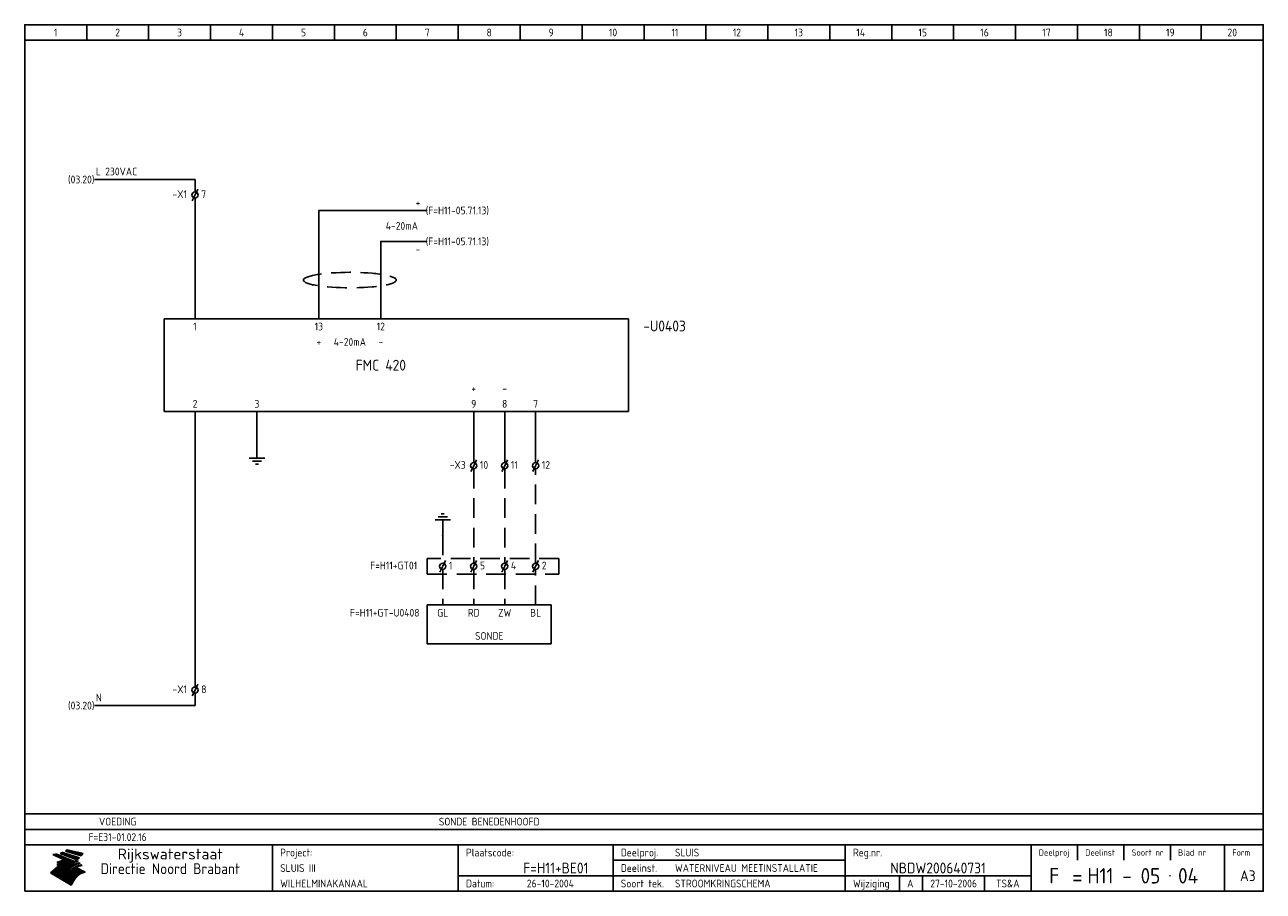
# Model space of a CAD drawing. Extents: x 10 to 410, y 10 to 290.
import ezdxf
from ezdxf.enums import TextEntityAlignment as Align

# ---------------------------------------------------------------- set-up
doc = ezdxf.new("R2010")
doc.units = 0
doc.header["$MEASUREMENT"] = 0
doc.linetypes.add('HIDDEN', pattern=[9.525, 6.35, -3.175])
for name, color, linetype in [('0-25', 7, 'CONTINUOUS'), ('0-35', 2, 'CONTINUOUS'), ('0-50', 3, 'CONTINUOUS'), ('B-25', 7, 'CONTINUOUS'), ('B-35', 2, 'CONTINUOUS'), ('S-25', 7, 'CONTINUOUS')]:
    doc.layers.add(name, color=color, linetype=linetype)
doc.styles.add('ISO', font='iso.shx')
doc.styles.get("Standard").update_dxf_attribs({"font": 'iso.shx'})

# ---------------------------------------------------------------- blocks, each defined once
blk = doc.blocks.new('0033')
at = {"layer": 'S-25'}
for p in [(-0.94, -1.88), (0.94, 1.88)]:
    blk.add_line(p, (0, 0), dxfattribs=at)
blk.add_circle((0, 0), 1, dxfattribs=at)
at = {"layer": 'B-25'}
blk.add_attdef('KT', text='', height=2.5, dxfattribs=at).set_placement((-2, -1), align=Align.RIGHT)
blk.add_attdef('KN1', (2, -1.01), '', height=2.5, dxfattribs=at)
blk = doc.blocks.new('KADERA3')
at = {"layer": '0-25'}
for p, q in [((30, 285), (30, 290)), ((50, 285), (50, 290)), ((70, 285), (70, 290)), ((90, 285), (90, 290)), ((110, 285), (110, 290)), ((130, 285), (130, 290)), ((150, 285), (150, 290)), ((170, 285), (170, 290)), ((190, 285), (190, 290)), ((210, 285), (210, 290)), ((230, 285), (230, 290)), ((250, 285), (250, 290)), ((270, 285), (270, 290)), ((290, 285), (290, 290)), ((310, 285), (310, 290)), ((330, 285), (330, 290)), ((350, 285), (350, 290)), ((370, 285), (370, 290)), ((390, 285), (390, 290)), ((10, 285), (410, 285)), ((410, 35), (10, 35)), ((410, 30), (10, 30)), ((350, 25), (350, 20)), ((365, 25), (365, 20)), ((380, 25), (380, 20)), ((200, 20), (275, 20)), ((150, 15), (335, 15)), ((292.5, 15), (292.5, 10)), ((300, 15), (300, 10)), ((320, 15), (320, 10))]:
    blk.add_line(p, q, dxfattribs=at)
at = {"layer": '0-25', "color": 7}
for p, q in [((19.1, 21.89), (25.12, 19)), ((19.1, 21.89), (25.12, 19)), ((19.17, 21.86), (20.7, 21.86)), ((19.29, 21.8), (20.83, 21.8)), ((19.4, 21.75), (20.96, 21.75)), ((19.52, 21.69), (21.09, 21.69)), ((19.64, 21.63), (21.22, 21.63)), ((19.74, 21.92), (20.56, 21.92)), ((19.75, 21.58), (21.36, 21.58)), ((19.87, 21.52), (21.49, 21.52)), ((19.99, 21.47), (21.62, 21.47)), ((20.11, 21.41), (21.75, 21.41)), ((20.22, 21.35), (21.88, 21.35)), ((20.25, 21.97), (20.43, 21.97)), ((20.34, 21.3), (22.02, 21.3)), ((20.38, 21.99), (26.02, 19.59)), ((20.38, 21.99), (26.02, 19.59)), ((20.46, 21.24), (22.15, 21.24)), ((20.57, 21.18), (22.28, 21.18)), ((20.69, 21.13), (22.41, 21.13)), ((20.81, 21.07), (22.55, 21.07)), ((20.92, 21.02), (22.68, 21.02)), ((21.04, 20.96), (22.81, 20.96)), ((21.16, 20.9), (22.94, 20.9)), ((21.27, 20.85), (23.07, 20.85)), ((21.39, 20.79), (23.21, 20.79)), ((21.47, 22.25), (26.83, 20.19)), ((21.47, 22.25), (26.83, 20.19)), ((21.49, 22.25), (23.07, 22.25)), ((21.51, 20.73), (23.34, 20.73)), ((21.6, 22.2), (23.25, 22.2)), ((21.63, 20.68), (23.47, 20.68)), ((21.65, 22.31), (22.89, 22.31)), ((21.74, 20.62), (23.6, 20.62)), ((21.75, 22.14), (23.42, 22.14)), ((21.8, 22.37), (22.71, 22.37)), ((21.86, 20.57), (23.73, 20.57)), ((21.9, 22.08), (23.6, 22.08)), ((21.94, 22.42), (22.53, 22.42)), ((21.98, 20.51), (23.87, 20.51)), ((22.04, 22.03), (23.78, 22.03)), ((22.06, 22.48), (22.36, 22.48)), ((22.09, 20.45), (24, 20.45)), ((22.18, 22.53), (27.65, 20.8)), ((22.18, 22.53), (27.65, 20.8)), ((22.19, 21.97), (23.96, 21.97)), ((22.21, 20.4), (24.13, 20.4)), ((22.33, 20.34), (24.26, 20.34)), ((22.34, 21.92), (24.13, 21.92)), ((22.37, 20), (23.08, 20)), ((22.44, 20.28), (24.4, 20.28)), ((22.48, 21.86), (24.31, 21.86)), ((22.49, 20.06), (23.04, 20.06)), ((22.56, 20.23), (24.53, 20.23)), ((22.61, 20.12), (22.93, 20.12)), ((22.63, 21.8), (24.49, 21.8)), ((22.68, 20.17), (24.66, 20.17)), ((22.71, 20.17), (22.82, 20.17)), ((23.11, 20.02), (22.77, 20.2)), ((23.11, 20.02), (22.77, 20.2)), ((22.78, 21.75), (24.67, 21.75)), ((22.79, 20.12), (24.79, 20.12)), ((22.91, 20.06), (24.92, 20.06)), ((22.92, 21.69), (24.85, 21.69)), ((23.03, 20), (25.06, 20)), ((23.07, 21.63), (25.02, 21.63)), ((23.14, 22.99), (28.22, 21.46)), ((23.14, 22.99), (28.22, 21.46)), ((23.15, 22.98), (25.33, 22.98)), ((23.22, 21.58), (25.2, 21.58)), ((23.23, 23.04), (25.09, 23.04)), ((23.32, 23.1), (24.84, 23.1)), ((23.34, 22.93), (25.57, 22.93)), ((23.36, 21.52), (25.38, 21.52)), ((23.4, 23.15), (24.6, 23.15)), ((23.49, 23.21), (24.36, 23.21)), ((23.51, 21.47), (25.56, 21.47)), ((23.52, 22.87), (25.81, 22.87)), ((23.57, 23.27), (24.12, 23.27)), ((23.64, 23.32), (23.87, 23.32)), ((23.66, 21.41), (25.74, 21.41)), ((23.7, 23.36), (28.82, 22.17)), ((23.7, 23.36), (28.82, 22.17)), ((23.71, 22.82), (26.06, 22.82)), ((23.8, 21.35), (25.91, 21.35)), ((23.9, 22.76), (26.3, 22.76)), ((23.95, 21.3), (26.09, 21.3)), ((24.09, 22.7), (26.54, 22.7)), ((24.09, 21.24), (26.27, 21.24)), ((24.24, 21.18), (26.45, 21.18)), ((24.27, 22.65), (26.78, 22.65)), ((24.39, 21.13), (26.62, 21.13)), ((24.46, 22.59), (27.03, 22.59)), ((24.53, 21.07), (26.8, 21.07)), ((24.65, 22.53), (27.27, 22.53)), ((24.68, 21.02), (26.98, 21.02)), ((24.83, 20.96), (27.16, 20.96)), ((24.84, 22.48), (27.51, 22.48)), ((24.97, 20.9), (27.34, 20.9)), ((25.02, 22.42), (27.75, 22.42)), ((25.12, 20.85), (27.51, 20.85)), ((25.21, 22.37), (28, 22.37)), ((25.27, 20.79), (27.63, 20.79)), ((25.4, 22.31), (28.24, 22.31)), ((25.41, 20.73), (27.57, 20.73)), ((25.56, 20.68), (27.51, 20.68)), ((25.58, 22.25), (28.48, 22.25)), ((25.71, 20.62), (27.44, 20.62)), ((25.77, 22.2), (28.72, 22.2)), ((25.85, 20.57), (27.37, 20.57)), ((25.96, 22.14), (28.79, 22.14)), ((26, 20.51), (27.29, 20.51)), ((26.15, 22.08), (28.75, 22.08)), ((26.15, 20.45), (27.22, 20.45)), ((26.29, 20.4), (27.14, 20.4)), ((26.33, 22.03), (28.71, 22.03)), ((26.44, 20.34), (27.06, 20.34)), ((26.52, 21.97), (28.66, 21.97)), ((26.59, 20.28), (26.97, 20.28)), ((26.71, 21.92), (28.62, 21.92)), ((26.73, 20.23), (26.89, 20.23)), ((26.9, 21.86), (28.57, 21.86)), ((27.08, 21.8), (28.52, 21.8)), ((27.27, 21.75), (28.48, 21.75)), ((27.46, 21.69), (28.43, 21.69)), ((27.65, 21.63), (28.38, 21.63)), ((27.83, 21.58), (28.33, 21.58)), ((28.02, 21.52), (28.28, 21.52)), ((28.21, 21.47), (28.22, 21.47)), ((20.58, 17.88), (18.3, 16)), ((20.58, 17.88), (18.3, 16)), ((24.94, 11.97), (18.3, 16)), ((24.94, 11.97), (18.3, 16)), ((18.31, 16.01), (20.96, 16.01)), ((18.38, 16.07), (21.46, 16.07)), ((18.45, 16.12), (21.88, 16.12)), ((18.52, 16.18), (22.15, 16.18)), ((18.59, 16.23), (22.38, 16.23)), ((18.65, 16.29), (22.58, 16.29)), ((18.72, 16.35), (22.75, 16.35)), ((18.79, 16.4), (22.91, 16.4)), ((18.86, 16.46), (20.6, 16.46)), ((18.93, 16.52), (20.6, 16.52)), ((18.99, 16.57), (20.6, 16.57)), ((19.06, 16.63), (20.6, 16.63)), ((19.13, 16.68), (20.6, 16.68)), ((19.2, 16.74), (20.6, 16.74)), ((19.27, 16.8), (20.6, 16.8)), ((19.33, 16.85), (21.07, 16.85)), ((19.4, 16.91), (21.55, 16.91)), ((19.47, 16.97), (21.88, 16.97)), ((19.54, 17.02), (22.13, 17.02)), ((19.61, 17.08), (22.34, 17.08)), ((19.67, 17.13), (20.6, 17.13)), ((19.74, 17.19), (20.6, 17.19)), ((19.81, 17.25), (20.6, 17.25)), ((19.88, 17.3), (20.6, 17.3)), ((19.95, 17.36), (20.6, 17.36)), ((20.01, 17.42), (20.6, 17.42)), ((20.08, 17.47), (20.93, 17.47)), ((20.15, 17.53), (21.26, 17.53)), ((20.22, 17.58), (21.51, 17.58)), ((20.29, 17.64), (21.72, 17.64)), ((20.35, 17.7), (21.9, 17.7)), ((20.42, 17.75), (22.07, 17.75)), ((20.49, 17.81), (22.22, 17.81)), ((20.56, 17.87), (22.36, 17.87)), ((20.6, 19.11), (20.58, 19.51)), ((20.6, 19.11), (20.58, 19.51)), ((20.58, 19.5), (22.09, 19.5)), ((20.58, 19.44), (21.95, 19.44)), ((20.59, 19.38), (21.79, 19.38)), ((20.59, 19.33), (21.62, 19.33)), ((20.59, 19.27), (21.42, 19.27)), ((20.6, 19.22), (21.2, 19.22)), ((20.6, 19.16), (20.93, 19.16)), ((20.6, 19.11), (20.69, 19.12)), ((20.6, 19.11), (20.69, 19.12)), ((20.6, 18.79), (20.77, 18.81)), ((20.6, 18.79), (20.77, 18.81)), ((20.6, 18.29), (20.6, 18.79)), ((20.6, 18.29), (20.6, 18.79)), ((20.6, 18.77), (22.46, 18.77)), ((20.6, 18.71), (22.33, 18.71)), ((20.6, 18.65), (22.19, 18.65)), ((20.6, 18.6), (22.04, 18.6)), ((20.6, 18.54), (21.87, 18.54)), ((20.6, 18.48), (21.68, 18.48)), ((20.6, 18.43), (21.46, 18.43)), ((20.6, 18.37), (21.21, 18.37)), ((20.6, 18.32), (20.87, 18.32)), ((20.6, 18.29), (20.88, 18.32)), ((20.6, 18.29), (20.88, 18.32)), ((20.6, 17.88), (20.86, 17.91)), ((20.6, 17.88), (20.86, 17.91)), ((20.6, 17.43), (20.97, 17.48)), ((20.6, 17.43), (20.97, 17.48)), ((20.6, 17.43), (20.6, 17.09)), ((20.6, 17.43), (20.6, 17.09)), ((20.6, 17.09), (21.26, 17.16)), ((20.6, 17.09), (21.26, 17.16)), ((20.6, 16.8), (21.37, 16.89)), ((20.6, 16.8), (21.37, 16.89)), ((20.6, 16.8), (20.6, 16.45)), ((20.6, 16.8), (20.6, 16.45)), ((20.6, 16.45), (21.56, 16.56)), ((20.6, 16.45), (21.56, 16.56)), ((20.6, 15.97), (21.67, 16.09)), ((20.6, 15.97), (21.67, 16.09)), ((20.7, 16.46), (23.06, 16.46)), ((20.9, 19.55), (22.23, 19.55)), ((20.9, 18.82), (22.59, 18.82)), ((20.98, 17.92), (22.5, 17.92)), ((21.02, 17.13), (22.53, 17.13)), ((21.19, 19.61), (22.35, 19.61)), ((21.2, 16.52), (23.2, 16.52)), ((21.32, 18.88), (22.71, 18.88)), ((21.32, 17.98), (22.62, 17.98)), ((21.42, 19.67), (22.47, 19.67)), ((21.47, 17.19), (22.7, 17.19)), ((21.59, 18.03), (22.74, 18.03)), ((21.61, 18.93), (22.82, 18.93)), ((21.62, 19.72), (22.59, 19.72)), ((21.72, 16.57), (23.32, 16.57)), ((21.77, 17.25), (22.85, 17.25)), ((21.8, 19.78), (22.69, 19.78)), ((21.8, 18.09), (22.85, 18.09)), ((21.84, 18.99), (22.92, 18.99)), ((21.96, 19.83), (22.79, 19.83)), ((21.99, 18.15), (22.95, 18.15)), ((22.01, 17.3), (22.99, 17.3)), ((22.03, 19.05), (23.03, 19.05)), ((22.1, 16.63), (23.44, 16.63)), ((22.11, 19.89), (22.89, 19.89)), ((22.16, 18.2), (23.05, 18.2)), ((22.21, 19.1), (23.12, 19.1)), ((22.21, 17.36), (23.12, 17.36)), ((22.24, 19.95), (22.99, 19.95)), ((22.31, 18.26), (23.15, 18.26)), ((22.36, 19.16), (23.22, 19.16)), ((22.38, 16.68), (23.56, 16.68)), ((22.39, 17.42), (23.24, 17.42)), ((22.45, 18.32), (23.24, 18.32)), ((22.51, 19.22), (23.3, 19.22)), ((22.56, 17.47), (23.36, 17.47)), ((22.59, 18.37), (23.33, 18.37)), ((22.6, 16.74), (23.66, 16.74)), ((22.64, 19.27), (23.39, 19.27)), ((22.71, 18.43), (23.42, 18.43)), ((22.71, 17.53), (23.47, 17.53)), ((22.77, 19.33), (23.47, 19.33)), ((22.79, 16.8), (23.77, 16.8)), ((22.83, 18.48), (23.5, 18.48)), ((22.84, 17.58), (23.57, 17.58)), ((22.89, 19.38), (23.55, 19.38)), ((22.94, 18.54), (23.58, 18.54)), ((22.96, 16.85), (23.86, 16.85)), ((22.97, 17.64), (23.67, 17.64)), ((23, 19.44), (23.63, 19.44)), ((23.04, 18.6), (23.66, 18.6)), ((23.1, 19.5), (23.72, 19.5)), ((23.1, 17.7), (23.77, 17.7)), ((23.12, 16.91), (23.96, 16.91)), ((23.14, 18.65), (23.74, 18.65)), ((23.15, 19.95), (25.19, 19.95)), ((23.21, 19.55), (23.8, 19.55)), ((23.21, 17.75), (23.86, 17.75)), ((23.21, 16.01), (28.9, 16.01)), ((23.24, 18.71), (23.82, 18.71)), ((23.26, 19.89), (25.32, 19.89)), ((23.26, 16.97), (24.05, 16.97)), ((23.3, 19.61), (23.88, 19.61)), ((23.32, 17.81), (23.95, 17.81)), ((23.33, 18.77), (23.91, 18.77)), ((23.37, 16.07), (29.08, 16.07)), ((23.38, 19.83), (25.45, 19.83)), ((23.39, 19.67), (23.81, 19.67)), ((23.39, 17.02), (24.14, 17.02)), ((23.42, 18.82), (23.99, 18.82)), ((23.42, 17.87), (24.03, 17.87)), ((23.45, 19.7), (23.58, 19.79)), ((23.45, 19.7), (23.58, 19.79)), ((23.48, 19.72), (23.7, 19.72)), ((23.5, 19.78), (25.58, 19.78)), ((23.51, 18.88), (24.07, 18.88)), ((23.51, 16.12), (29.27, 16.12)), ((23.52, 17.92), (24.11, 17.92)), ((23.52, 17.08), (24.22, 17.08)), ((23.54, 18.9), (24.3, 19.42)), ((23.54, 18.9), (24.3, 19.42)), ((23.56, 19.78), (23.59, 19.78)), ((23.56, 19.39), (23.9, 19.62)), ((23.56, 19.39), (23.9, 19.62)), ((23.58, 19.79), (23.9, 19.62)), ((23.58, 19.79), (23.9, 19.62)), ((23.59, 18.93), (24.15, 18.93)), ((23.61, 19.72), (25.72, 19.72)), ((23.62, 17.98), (24.2, 17.98)), ((23.63, 17.13), (24.3, 17.13)), ((23.65, 18.59), (24.62, 19.25)), ((23.65, 18.59), (24.62, 19.25)), ((29.41, 16.17), (23.65, 16.17)), ((23.67, 18.99), (24.23, 18.99)), ((23.71, 18.03), (24.28, 18.03)), ((23.73, 19.67), (25.85, 19.67)), ((23.75, 19.05), (24.32, 19.05)), ((23.75, 17.19), (24.38, 17.19)), ((23.77, 16.23), (29.47, 16.23)), ((23.79, 18.09), (24.36, 18.09)), ((23.83, 19.1), (24.4, 19.1)), ((23.85, 19.61), (25.98, 19.61)), ((23.85, 17.25), (24.46, 17.25)), ((23.88, 18.15), (24.44, 18.15)), ((23.89, 16.29), (29.36, 16.29)), ((23.92, 19.16), (24.48, 19.16)), ((23.94, 18.19), (25.23, 19.07)), ((23.94, 18.19), (25.23, 19.07)), ((23.95, 17.3), (24.55, 17.3)), ((23.96, 19.55), (25.96, 19.55)), ((23.96, 18.2), (24.53, 18.2)), ((24, 19.22), (24.56, 19.22)), ((24, 16.35), (29.24, 16.35)), ((24.04, 18.26), (24.61, 18.26)), ((24.05, 17.36), (24.63, 17.36)), ((24.06, 17.88), (25.34, 18.76)), ((24.06, 17.88), (25.34, 18.76)), ((24.08, 19.5), (25.88, 19.5)), ((24.08, 19.27), (24.58, 19.27)), ((24.11, 16.4), (29.13, 16.4)), ((24.13, 18.32), (24.69, 18.32)), ((24.14, 17.42), (24.71, 17.42)), ((24.16, 19.33), (24.47, 19.33)), ((24.2, 19.44), (25.79, 19.44)), ((24.21, 18.37), (24.77, 18.37)), ((24.21, 16.46), (29.02, 16.46)), ((24.23, 17.47), (24.79, 17.47)), ((24.24, 17.48), (25.52, 18.36)), ((24.24, 17.48), (25.52, 18.36)), ((24.25, 19.38), (24.36, 19.38)), ((24.29, 18.43), (24.85, 18.43)), ((24.3, 19.42), (24.62, 19.25)), ((24.3, 19.42), (24.62, 19.25)), ((24.31, 19.38), (25.71, 19.38)), ((24.31, 17.53), (24.87, 17.53)), ((24.31, 16.52), (28.91, 16.52)), ((24.35, 17.17), (25.64, 18.05)), ((24.35, 17.17), (25.64, 18.05)), ((24.37, 18.48), (24.94, 18.48)), ((24.39, 17.58), (24.96, 17.58)), ((24.4, 16.57), (28.79, 16.57)), ((24.43, 19.33), (25.62, 19.33)), ((24.45, 18.54), (25.02, 18.54)), ((24.47, 17.64), (25.04, 17.64)), ((24.49, 16.63), (28.68, 16.63)), ((24.54, 18.6), (25.1, 18.6)), ((24.55, 19.27), (25.54, 19.27)), ((24.56, 17.7), (25.12, 17.7)), ((24.57, 16.68), (28.57, 16.68)), ((24.62, 18.65), (25.18, 18.65)), ((24.63, 16.72), (25.91, 17.6)), ((24.63, 16.72), (25.91, 17.6)), ((24.64, 17.75), (25.2, 17.75)), ((24.66, 16.74), (28.45, 16.74)), ((24.67, 19.22), (25.45, 19.22)), ((24.7, 18.71), (25.27, 18.71)), ((24.72, 17.81), (25.29, 17.81)), ((24.74, 16.8), (28.34, 16.8)), ((24.78, 19.16), (25.37, 19.16)), ((24.78, 18.77), (25.34, 18.77)), ((24.8, 17.87), (25.37, 17.87)), ((24.82, 16.85), (28.23, 16.85)), ((24.87, 18.82), (25.4, 18.82)), ((24.89, 17.92), (25.45, 17.92)), ((24.9, 19.1), (25.28, 19.1)), ((24.9, 16.91), (28.11, 16.91)), ((24.95, 18.88), (25.45, 18.88)), ((24.97, 17.98), (25.53, 17.98)), ((24.99, 16.97), (28, 16.97)), ((25.02, 19.05), (25.2, 19.05)), ((25.03, 18.93), (25.51, 18.93)), ((25.05, 18.03), (25.61, 18.03)), ((25.07, 17.02), (27.89, 17.02)), ((25.11, 18.99), (25.57, 18.99)), ((26.02, 19.59), (25.12, 19)), ((26.02, 19.59), (25.12, 19)), ((25.13, 18.09), (25.68, 18.09)), ((25.15, 17.08), (27.77, 17.08)), ((25.19, 19.05), (25.63, 19.05)), ((25.21, 18.15), (25.75, 18.15)), ((25.23, 17.13), (27.66, 17.13)), ((25.26, 19.1), (25.7, 19.1)), ((25.3, 18.2), (25.82, 18.2)), ((25.31, 17.19), (27.55, 17.19)), ((25.33, 19.16), (25.77, 19.16)), ((25.38, 18.26), (25.89, 18.26)), ((25.39, 19.22), (25.85, 19.22)), ((25.4, 17.25), (27.43, 17.25)), ((25.46, 18.32), (25.97, 18.32)), ((25.47, 19.27), (25.93, 19.27)), ((25.48, 17.3), (27.32, 17.3)), ((25.54, 19.33), (26.03, 19.33)), ((25.54, 18.37), (26.06, 18.37)), ((25.56, 17.36), (27.21, 17.36)), ((25.62, 18.43), (26.14, 18.43)), ((25.63, 19.38), (26.13, 19.38)), ((25.64, 17.42), (27.1, 17.42)), ((25.7, 18.48), (26.24, 18.48)), ((25.72, 19.44), (26.24, 19.44)), ((25.73, 17.47), (26.98, 17.47)), ((25.79, 18.54), (26.34, 18.54)), ((25.81, 17.53), (26.87, 17.53)), ((25.82, 19.5), (26.36, 19.5)), ((25.89, 18.6), (26.46, 18.6)), ((25.89, 17.58), (26.76, 17.58)), ((25.93, 19.55), (26.53, 19.55)), ((25.96, 17.64), (26.64, 17.64)), ((25.99, 18.65), (26.58, 18.65)), ((26.04, 17.7), (26.59, 17.7)), ((26.06, 19.61), (26.85, 19.61)), ((26.1, 18.71), (26.72, 18.71)), ((26.12, 17.75), (26.67, 17.75)), ((26.2, 17.81), (26.76, 17.81)), ((26.21, 19.67), (27.23, 19.67)), ((26.23, 18.77), (26.89, 18.77)), ((26.29, 17.87), (26.86, 17.87)), ((26.37, 18.82), (27.09, 18.82)), ((26.39, 17.92), (26.97, 17.92)), ((26.44, 19.72), (27.18, 19.72)), ((26.49, 17.98), (27.09, 17.98)), ((26.53, 18.88), (27.34, 18.88)), ((26.56, 17.68), (29.54, 16.2)), ((26.56, 17.68), (29.54, 16.2)), ((26.6, 18.03), (27.22, 18.03)), ((26.72, 18.09), (27.38, 18.09)), ((26.73, 18.93), (27.66, 18.93)), ((26.85, 18.15), (27.56, 18.15)), ((26.99, 18.99), (27.9, 18.99)), ((27, 18.2), (27.8, 18.2)), ((27.13, 19.78), (27.25, 19.64)), ((27.13, 19.78), (27.25, 19.64)), ((27.18, 18.26), (28.13, 18.26)), ((27.26, 19.05), (27.84, 19.05)), ((27.39, 18.32), (28.47, 18.32)), ((27.7, 18.37), (28.49, 18.37)), ((27.78, 19.1), (27.93, 18.96)), ((27.78, 19.1), (27.93, 18.96)), ((28, 18.43), (28.44, 18.43)), ((28.29, 15.83), (29.54, 16.2)), ((28.29, 15.83), (29.54, 16.2)), ((28.39, 18.48), (28.54, 18.32)), ((28.39, 18.48), (28.54, 18.32)), ((29.54, 16.2), (29.45, 16.17)), ((29.54, 16.2), (29.45, 16.17)), ((29.46, 16.18), (29.47, 16.18)), ((18.38, 15.95), (20.6, 15.95)), ((18.47, 15.9), (20.6, 15.9)), ((18.57, 15.84), (20.6, 15.84)), ((18.66, 15.78), (20.6, 15.78)), ((18.75, 15.73), (20.6, 15.73)), ((18.85, 15.67), (20.6, 15.67)), ((18.94, 15.62), (20.6, 15.62)), ((19.03, 15.56), (27.83, 15.56)), ((19.12, 15.5), (27.75, 15.5)), ((19.22, 15.45), (27.66, 15.45)), ((19.31, 15.39), (27.58, 15.39)), ((19.4, 15.33), (27.5, 15.33)), ((19.49, 15.28), (27.43, 15.28)), ((19.59, 15.22), (27.36, 15.22)), ((19.68, 15.17), (27.29, 15.17)), ((19.77, 15.11), (27.22, 15.11)), ((19.86, 15.05), (27.15, 15.05)), ((19.96, 15), (27.09, 15)), ((20.05, 14.94), (27.02, 14.94)), ((20.14, 14.88), (26.96, 14.88)), ((20.24, 14.83), (26.9, 14.83)), ((20.33, 14.77), (26.84, 14.77)), ((20.42, 14.72), (26.79, 14.72)), ((20.51, 14.66), (26.73, 14.66)), ((20.6, 15.97), (20.6, 15.58)), ((20.6, 15.97), (20.6, 15.58)), ((20.6, 15.58), (21.95, 15.73)), ((20.6, 15.58), (21.95, 15.73)), ((20.61, 14.6), (26.68, 14.6)), ((20.7, 14.55), (26.62, 14.55)), ((20.79, 14.49), (26.57, 14.49)), ((20.88, 14.43), (26.52, 14.43)), ((20.94, 15.62), (27.92, 15.62)), ((20.98, 14.38), (26.47, 14.38)), ((21.07, 14.32), (26.42, 14.32)), ((21.16, 14.27), (26.38, 14.27)), ((21.25, 14.21), (26.33, 14.21)), ((21.35, 14.15), (26.29, 14.15)), ((21.44, 14.1), (26.24, 14.1)), ((21.45, 15.67), (28.01, 15.67)), ((21.53, 14.04), (26.2, 14.04)), ((21.63, 13.98), (26.16, 13.98)), ((21.72, 13.93), (26.12, 13.93)), ((21.81, 13.87), (26.08, 13.87)), ((21.9, 13.82), (26.04, 13.82)), ((21.96, 15.73), (28.11, 15.73)), ((22, 13.76), (26, 13.76)), ((22.09, 13.7), (25.96, 13.7)), ((22.18, 13.65), (25.93, 13.65)), ((22.27, 13.59), (25.89, 13.59)), ((22.34, 15.78), (28.21, 15.78)), ((22.37, 13.53), (25.86, 13.53)), ((22.46, 13.48), (25.82, 13.48)), ((22.55, 13.42), (25.79, 13.42)), ((22.62, 15.84), (28.33, 15.84)), ((22.65, 13.37), (25.76, 13.37)), ((22.74, 13.31), (25.73, 13.31)), ((22.83, 13.25), (25.69, 13.25)), ((22.84, 15.9), (28.52, 15.9)), ((22.92, 13.2), (25.66, 13.2)), ((23.02, 13.14), (25.63, 13.14)), ((23.04, 15.95), (28.71, 15.95)), ((23.11, 13.08), (25.59, 13.08)), ((23.2, 13.03), (25.56, 13.03)), ((23.29, 12.97), (25.53, 12.97)), ((23.39, 12.92), (25.5, 12.92)), ((23.48, 12.86), (25.46, 12.86)), ((23.57, 12.8), (25.43, 12.8)), ((23.66, 12.75), (25.4, 12.75)), ((23.76, 12.69), (25.36, 12.69)), ((23.85, 12.63), (25.33, 12.63)), ((23.94, 12.58), (25.3, 12.58)), ((24.04, 12.52), (25.26, 12.52)), ((24.13, 12.47), (25.23, 12.47)), ((24.22, 12.41), (25.2, 12.41)), ((24.31, 12.35), (25.17, 12.35)), ((24.41, 12.3), (25.13, 12.3)), ((24.5, 12.24), (25.1, 12.24)), ((24.59, 12.18), (25.07, 12.18)), ((24.68, 12.13), (25.03, 12.13)), ((24.78, 12.07), (25, 12.07)), ((24.87, 12.02), (24.97, 12.02)), ((24.94, 11.97), (25.81, 13.45)), ((24.94, 11.97), (25.81, 13.45))]:
    blk.add_line(p, q, dxfattribs=at)
for centre, radius, start, end in [((19.15, 29.7), 7.8, 269.6055, 279.0886), ((19.15, 29.7), 7.8, 269.6055, 279.0886), ((19.93, 25.38), 5.91, 276.3402, 298.7463), ((19.93, 25.38), 5.91, 276.3402, 298.7463), ((19.84, 25.09), 6.03, 278.129, 302.868), ((19.84, 25.09), 6.03, 278.129, 302.868), ((19.84, 27.26), 5.27, 288.0217, 296.3084), ((19.84, 27.26), 5.27, 288.0217, 296.3084), ((20.49, 27.56), 5.28, 300.0654, 307.393), ((20.49, 27.56), 5.28, 300.0654, 307.393), ((24.11, 24.7), 5.26, 301.1147, 312.2814), ((24.11, 24.7), 5.26, 301.1147, 312.2814), ((21.95, 27.32), 8.59, 316.9248, 323.1399), ((21.95, 27.32), 8.59, 316.9248, 323.1399), ((20.21, 23.78), 5.91, 273.6149, 304.3803), ((20.21, 23.78), 5.91, 273.6149, 304.3803), ((20.35, 24.56), 5.76, 274.164, 302.5474), ((20.35, 24.56), 5.76, 274.164, 302.5474), ((20.05, 24.28), 6.02, 277.9472, 305.7139), ((20.05, 24.28), 6.02, 277.9472, 305.7139), ((20.04, 23.49), 6.09, 278.8115, 306.4242), ((20.04, 23.49), 6.09, 278.8115, 306.4242), ((20.53, 23.07), 5.96, 277.0519, 304.973), ((20.53, 23.07), 5.96, 277.0519, 304.973), ((20.72, 22.76), 5.91, 276.3402, 304.3803), ((20.72, 22.76), 5.91, 276.3402, 304.3803), ((21.06, 22.34), 5.81, 274.9043, 303.1745), ((21.06, 22.34), 5.81, 274.9043, 303.1745), ((20.82, 22.06), 6.04, 278.1111, 305.8489), ((20.82, 22.06), 6.04, 278.1111, 305.8489), ((21.3, 21.6), 5.91, 276.3402, 304.3803), ((21.3, 21.6), 5.91, 276.3402, 304.3803), ((27.05, 17.17), 2.63, 107.4286, 133.7799), ((27.05, 17.17), 2.63, 107.4286, 133.7799), ((27.45, 16.91), 2.81, 110.4143, 138.7411), ((27.45, 16.91), 2.81, 110.4143, 138.7411), ((27.57, 15.64), 3.4, 98.1566, 126.9045), ((27.57, 15.64), 3.4, 98.1566, 126.9045), ((27.91, 15.54), 3.39, 100.5835, 132.088), ((27.91, 15.54), 3.39, 100.5835, 132.088), ((28.21, 14.74), 3.67, 95.7581, 128.7216), ((28.21, 14.74), 3.67, 95.7581, 128.7216), ((27.01, 16.84), 2.93, 87.7348, 104.8316), ((27.01, 16.84), 2.93, 87.7348, 104.8316), ((27.37, 15.71), 3.93, 91.7838, 103.2817), ((27.37, 15.71), 3.93, 91.7838, 103.2817), ((28.4, 15.05), 3.21, 96.3886, 125.0052), ((28.4, 15.05), 3.21, 96.3886, 125.0052), ((27.82, 16.31), 2.8, 90.634, 105.1984), ((27.82, 16.31), 2.8, 90.634, 105.1984), ((28.19, 15.04), 3.93, 93.8342, 103.2817), ((28.19, 15.04), 3.93, 93.8342, 103.2817), ((28.58, 15.69), 2.8, 93.8141, 105.1984), ((28.58, 15.69), 2.8, 93.8141, 105.1984), ((28.95, 14.41), 3.93, 96.0135, 103.2817), ((28.95, 14.41), 3.93, 96.0135, 103.2817), ((31.24, 10.26), 6.3, 117.9568, 149.6251), ((31.24, 10.26), 6.3, 117.9568, 149.6251)]:
    blk.add_arc(centre, radius, start, end, dxfattribs=at)
at = {"layer": '0-35'}
for p, q in [((90, 25), (90, 10)), ((150, 25), (150, 10)), ((200, 25), (200, 10)), ((275, 25), (275, 10)), ((335, 25), (335, 10)), ((397.5, 25), (397.5, 10))]:
    blk.add_line(p, q, dxfattribs=at)
at = {"layer": '0-50'}
for p, q in [((10, 25), (410, 25)), ((348.75, 15), (351.25, 15)), ((348.75, 13.5), (351.25, 13.5))]:
    blk.add_line(p, q, dxfattribs=at)
blk.add_lwpolyline([(10, 10), (410, 10), (410, 290), (10, 290)], close=True, dxfattribs=at)
at = {"layer": '0-50', "const_width": 0.25}
blk.add_lwpolyline([(379.75, 15, 1), (380, 15, 1)], format="xyb", close=True, dxfattribs=at)
at = {"layer": '0-25', "style": 'ISO'}
for s, height, p in [('Project:', 2.5, (92.5, 22.5)), ('Plaatscode:', 2.5, (152.5, 22.5)), ('Deelproj.', 2.5, (202.5, 22.5)), ('Reg.nr.', 2.5, (277.5, 22.5)), ('Deelproj', 2, (337.5, 22.5)), ('Deelinst', 2, (352.5, 22.5)), ('Soort nr', 2, (367.5, 22.5)), ('Blad nr', 2, (382.5, 22.5)), ('Form', 2, (400, 22.5)), ('Deelinst.', 2.5, (202.5, 17.5)), ('Datum:', 2.5, (152.5, 12.5)), ('Soort tek.', 2.5, (202.5, 12.5)), ('Wijziging', 2.5, (277.5, 12.5))]:
    blk.add_text(s, height=height, dxfattribs=at).set_placement(p, align=Align.MIDDLE_LEFT)
for tag, p in [('STR1', (20, 287.5)), ('STR2', (40, 287.5)), ('STR3', (60, 287.5)), ('STR4', (80, 287.5)), ('STR5', (100, 287.5)), ('STR6', (120, 287.5)), ('STR7', (140, 287.5)), ('STR8', (160, 287.5)), ('STR9', (180, 287.5)), ('STR10', (200, 287.5)), ('STR11', (220, 287.5)), ('STR12', (240, 287.5)), ('STR13', (260, 287.5)), ('STR14', (280, 287.5)), ('STR15', (300, 287.5)), ('STR16', (320, 287.5)), ('STR17', (340, 287.5)), ('STR18', (360, 287.5)), ('STR19', (380, 287.5)), ('STR20', (400, 287.5)), ('W', (180, 12.5)), ('Z', (310, 12.5)), ('Y', (327.5, 12.5))]:
    blk.add_attdef(tag, text='', height=2.5, dxfattribs=at).set_placement(p, align=Align.MIDDLE)
for tag, p in [('N', (220, 22.5)), ('B', (92.5, 17.5)), ('P', (220, 17.5)), ('C', (92.5, 12.5)), ('U', (220, 12.5)), ('REV', (295, 12.5))]:
    blk.add_attdef(tag, text='', height=2.5, dxfattribs=at).set_placement(p, align=Align.MIDDLE_LEFT)
at = {"layer": '0-35', "style": 'ISO', "width": 1.00614}
blk.add_text('Rijkswaterstaat', height=3.5, dxfattribs=at).set_placement((40, 20.28), (74, 20.28), align=Align.FIT)
at = {"layer": '0-35', "color": 2, "style": 'ISO', "width": 0.948867}
blk.add_text('Directie Noord Brabant', height=3.5, dxfattribs=at).set_placement((34.5, 15.53), (79.5, 15.53), align=Align.FIT)
at = {"layer": '0-35', "style": 'ISO'}
for tag, p in [('X', (178.5, 17.5)), ('FORM', (402.5, 15))]:
    blk.add_attdef(tag, text='', height=3.5, dxfattribs=at).set_placement(p, align=Align.MIDDLE_LEFT)
blk.add_attdef('RNR', text='', height=3.5, dxfattribs=at).set_placement((305, 17.5), align=Align.MIDDLE)
at = {"layer": '0-50', "style": 'ISO'}
for tag, p in [('M', (342.5, 15)), ('O', (365, 15))]:
    blk.add_attdef(tag, text='', height=5, dxfattribs=at).set_placement(p, align=Align.MIDDLE)
blk.add_attdef('Q', text='', height=5, dxfattribs=at).set_placement((382.5, 15), align=Align.MIDDLE_LEFT)

msp = doc.modelspace()

# ---------------------------------------------------------------- linework, layer by layer
at = {"layer": 'B-25', "linetype": 'HIDDEN'}
msp.add_ellipse((115, 207.5), major_axis=(-15, 0), ratio=0.166667, dxfattribs=at)
at = {"layer": 'S-25'}
for p, q in [((32.5, 240), (65, 240)), ((65, 240), (65, 236)), ((65, 234), (65, 195)), ((55, 195), (205, 195)), ((55, 165), (55, 195)), ((205, 195), (205, 165)), ((205, 165), (55, 165)), ((65, 165), (65, 76)), ((155, 165), (155, 148.5)), ((165, 165), (165, 148.5)), ((175, 148.5), (175, 165)), ((140, 102.5), (180, 102.5)), ((140, 90), (140, 102.5)), ((180, 102.5), (180, 90)), ((180, 90), (140, 90)), ((65, 74), (65, 70)), ((32.5, 70), (65, 70))]:
    msp.add_line(p, q, dxfattribs=at)
at = {"layer": 'S-25', "color": 0}
for p, q in [((85, 155), (85, 150)), ((82.5, 150), (87.5, 150)), ((83.5, 149), (86.5, 149)), ((84.5, 148), (85.5, 148)), ((145.5, 132), (144.5, 132)), ((147.5, 130), (142.5, 130)), ((146.5, 131), (143.5, 131)), ((145, 125), (145, 130))]:
    msp.add_line(p, q, dxfattribs=at)
at = {"layer": 'S-25', "linetype": 'HIDDEN'}
for p, q in [((155, 146.5), (155, 116)), ((165, 146.5), (165, 116)), ((175, 116), (175, 146.5)), ((145, 114), (145, 102.5)), ((155, 114), (155, 102.5)), ((165, 114), (165, 102.5)), ((175, 102.5), (175, 114))]:
    msp.add_line(p, q, dxfattribs=at)
at = {"layer": 'S-25'}
for points in [[(105, 195), (105, 230), (140, 230)], [(125, 195), (125, 220), (140, 220)], [(85, 165), (85, 155)]]:
    msp.add_lwpolyline(points, dxfattribs=at)
at = {"layer": 'S-25', "linetype": 'HIDDEN'}
msp.add_lwpolyline([(145, 125), (145, 116)], dxfattribs=at)
msp.add_lwpolyline([(140, 112.5), (182.5, 112.5), (182.5, 117.5), (140, 117.5)], close=True, dxfattribs=at)
at = {"layer": 'S-25'}
msp.add_point((145, 125), dxfattribs=at)
msp.add_point((145, 125), dxfattribs=at)

# ---------------------------------------------------------------- block references
ref = msp.add_blockref('KADERA3', (0, 0), dxfattribs=at)
ref.add_attrib('B', 'SLUIS III', dxfattribs={"layer": '0-25', "height": 2.5, "style": 'ISO'}).set_placement((92.5, 17.5), align=Align.MIDDLE_LEFT)
ref.add_attrib('C', 'WILHELMINAKANAAL', dxfattribs={"layer": '0-25', "height": 2.5, "style": 'ISO'}).set_placement((92.5, 12.5), align=Align.MIDDLE_LEFT)
ref.add_attrib('N', 'SLUIS', dxfattribs={"layer": '0-25', "height": 2.5, "style": 'ISO'}).set_placement((220, 22.5), align=Align.MIDDLE_LEFT)
ref.add_attrib('P', 'WATERNIVEAU MEETINSTALLATIE', dxfattribs={"layer": '0-25', "height": 2.5, "style": 'ISO'}).set_placement((220, 17.5), align=Align.MIDDLE_LEFT)
ref.add_attrib('U', 'STROOMKRINGSCHEMA', dxfattribs={"layer": '0-25', "height": 2.5, "style": 'ISO'}).set_placement((220, 12.5), align=Align.MIDDLE_LEFT)
ref.add_attrib('M', 'F', dxfattribs={"layer": '0-50', "height": 5, "style": 'ISO'}).set_placement((342.5, 15), align=Align.MIDDLE)
ref.add_attrib('O', 'H11 - 05', dxfattribs={"layer": '0-50', "height": 5, "style": 'ISO'}).set_placement((365, 15), align=Align.MIDDLE)
ref.add_attrib('Q', '04', dxfattribs={"layer": '0-50', "height": 5, "style": 'ISO'}).set_placement((382.5, 15), align=Align.MIDDLE_LEFT)
ref.add_attrib('X', 'F=H11+BE01', dxfattribs={"layer": '0-35', "height": 3.5, "style": 'ISO'}).set_placement((171, 17.5), align=Align.MIDDLE_LEFT)
ref.add_attrib('RNR', 'NBDW200640731', dxfattribs={"layer": '0-35', "height": 3.5, "style": 'ISO'}).set_placement((305, 17.5), align=Align.MIDDLE)
ref.add_attrib('W', '26-10-2004', dxfattribs={"layer": '0-25', "height": 2.5, "style": 'ISO'}).set_placement((179.75, 12.5), align=Align.MIDDLE)
ref.add_attrib('FORM', 'A3', dxfattribs={"layer": '0-35', "height": 3.5, "style": 'ISO'}).set_placement((402.5, 15), align=Align.MIDDLE_LEFT)
ref.add_attrib('REV', 'A', dxfattribs={"layer": '0-25', "height": 2.5, "style": 'ISO'}).set_placement((295, 12.5), align=Align.MIDDLE_LEFT)
ref.add_attrib('Z', '27-10-2006', dxfattribs={"layer": '0-25', "height": 2.5, "style": 'ISO'}).set_placement((310, 12.5), align=Align.MIDDLE)
ref.add_attrib('Y', 'TS&A', dxfattribs={"layer": '0-25', "height": 2.5, "style": 'ISO'}).set_placement((327.5, 12.5), align=Align.MIDDLE)
ref.add_attrib('STR1', '1', dxfattribs={"layer": '0-25', "height": 2.5, "style": 'ISO'}).set_placement((20, 287.5), align=Align.MIDDLE)
ref.add_attrib('STR2', '2', dxfattribs={"layer": '0-25', "height": 2.5, "style": 'ISO'}).set_placement((40, 287.5), align=Align.MIDDLE)
ref.add_attrib('STR3', '3', dxfattribs={"layer": '0-25', "height": 2.5, "style": 'ISO'}).set_placement((60, 287.5), align=Align.MIDDLE)
ref.add_attrib('STR4', '4', dxfattribs={"layer": '0-25', "height": 2.5, "style": 'ISO'}).set_placement((80, 287.5), align=Align.MIDDLE)
ref.add_attrib('STR5', '5', dxfattribs={"layer": '0-25', "height": 2.5, "style": 'ISO'}).set_placement((100, 287.5), align=Align.MIDDLE)
ref.add_attrib('STR6', '6', dxfattribs={"layer": '0-25', "height": 2.5, "style": 'ISO'}).set_placement((120, 287.5), align=Align.MIDDLE)
ref.add_attrib('STR7', '7', dxfattribs={"layer": '0-25', "height": 2.5, "style": 'ISO'}).set_placement((140, 287.5), align=Align.MIDDLE)
ref.add_attrib('STR8', '8', dxfattribs={"layer": '0-25', "height": 2.5, "style": 'ISO'}).set_placement((160, 287.5), align=Align.MIDDLE)
ref.add_attrib('STR9', '9', dxfattribs={"layer": '0-25', "height": 2.5, "style": 'ISO'}).set_placement((180, 287.5), align=Align.MIDDLE)
ref.add_attrib('STR10', '10', dxfattribs={"layer": '0-25', "height": 2.5, "style": 'ISO'}).set_placement((200, 287.5), align=Align.MIDDLE)
ref.add_attrib('STR11', '11', dxfattribs={"layer": '0-25', "height": 2.5, "style": 'ISO'}).set_placement((220, 287.5), align=Align.MIDDLE)
ref.add_attrib('STR12', '12', dxfattribs={"layer": '0-25', "height": 2.5, "style": 'ISO'}).set_placement((240, 287.5), align=Align.MIDDLE)
ref.add_attrib('STR13', '13', dxfattribs={"layer": '0-25', "height": 2.5, "style": 'ISO'}).set_placement((260, 287.5), align=Align.MIDDLE)
ref.add_attrib('STR14', '14', dxfattribs={"layer": '0-25', "height": 2.5, "style": 'ISO'}).set_placement((280, 287.5), align=Align.MIDDLE)
ref.add_attrib('STR15', '15', dxfattribs={"layer": '0-25', "height": 2.5, "style": 'ISO'}).set_placement((300, 287.5), align=Align.MIDDLE)
ref.add_attrib('STR16', '16', dxfattribs={"layer": '0-25', "height": 2.5, "style": 'ISO'}).set_placement((320, 287.5), align=Align.MIDDLE)
ref.add_attrib('STR17', '17', dxfattribs={"layer": '0-25', "height": 2.5, "style": 'ISO'}).set_placement((340, 287.5), align=Align.MIDDLE)
ref.add_attrib('STR18', '18', dxfattribs={"layer": '0-25', "height": 2.5, "style": 'ISO'}).set_placement((360, 287.5), align=Align.MIDDLE)
ref.add_attrib('STR19', '19', dxfattribs={"layer": '0-25', "height": 2.5, "style": 'ISO'}).set_placement((380, 287.5), align=Align.MIDDLE)
ref.add_attrib('STR20', '20', dxfattribs={"layer": '0-25', "height": 2.5, "style": 'ISO'}).set_placement((400, 287.5), align=Align.MIDDLE)
ref = msp.add_blockref('0033', (65, 235), dxfattribs=at)
ref.add_attrib('KN1', '7', (67, 234), dxfattribs={"layer": 'B-25', "height": 2.5})
ref.add_attrib('KT', '-X1', dxfattribs={"layer": 'B-25', "height": 2.5}).set_placement((62.39, 234), align=Align.RIGHT)
ref = msp.add_blockref('0033', (155, 147.5), dxfattribs=at)
ref.add_attrib('KN1', '10', (157, 146.5), dxfattribs={"layer": 'B-25', "height": 2.5})
ref.add_attrib('KT', '-X3', dxfattribs={"layer": 'B-25', "height": 2.5}).set_placement((152.39, 146.5), align=Align.RIGHT)
ref = msp.add_blockref('0033', (165, 147.5), dxfattribs=at)
ref.add_attrib('KN1', '11', (167, 146.5), dxfattribs={"layer": 'B-25', "height": 2.5})
ref = msp.add_blockref('0033', (175, 147.5), dxfattribs=at)
ref.add_attrib('KN1', '12', (177, 146.5), dxfattribs={"layer": 'B-25', "height": 2.5})
ref = msp.add_blockref('0033', (145, 115), dxfattribs=at)
ref.add_attrib('KN1', '1', (147, 114), dxfattribs={"layer": 'B-25', "height": 2.5})
ref.add_attrib('KT', 'F=H11+GT01', dxfattribs={"layer": 'B-25', "height": 2.5}).set_placement((136.75, 114), align=Align.RIGHT)
ref = msp.add_blockref('0033', (155, 115), dxfattribs=at)
ref.add_attrib('KN1', '5', (157, 114), dxfattribs={"layer": 'B-25', "height": 2.5})
ref = msp.add_blockref('0033', (165, 115), dxfattribs=at)
ref.add_attrib('KN1', '4', (167, 114), dxfattribs={"layer": 'B-25', "height": 2.5})
ref = msp.add_blockref('0033', (175, 115), dxfattribs=at)
ref.add_attrib('KN1', '2', (177, 114), dxfattribs={"layer": 'B-25', "height": 2.5})
ref = msp.add_blockref('0033', (65, 75), dxfattribs=at)
ref.add_attrib('KN1', '8', (67, 74), dxfattribs={"layer": 'B-25', "height": 2.5})
ref.add_attrib('KT', '-X1', dxfattribs={"layer": 'B-25', "height": 2.5}).set_placement((62.39, 74), align=Align.RIGHT)

# ---------------------------------------------------------------- texts
at = {"layer": 'B-25', "style": 'ISO'}
for s, p in [('(03.20)', (32.5, 240)), ('4-20mA', (137, 225)), ('F=H11+GT-U0408', (137.5, 100)), ('(03.20)', (32.5, 70))]:
    msp.add_text(s, height=2.5, dxfattribs=at).set_placement(p, align=Align.MIDDLE_RIGHT)
for s, p in [('L 230VAC', (32.93, 242.58)), ('(F=H11-05.71.13)', (139.5, 230)), ('(F=H11-05.71.13)', (139.5, 220)), ('N', (32.93, 72.58))]:
    msp.add_text(s, height=2.5, dxfattribs=at).set_placement(p, align=Align.MIDDLE_LEFT)
for s, p in [('+', (137, 232.5)), ('-', (137, 217.5)), ('1', (65, 192.5)), ('13', (105, 192.5)), ('12', (125, 192.5)), ('+', (105, 187.5)), ('4-20mA', (115, 187.5)), ('-', (125, 187.5)), ('+', (155, 172.5)), ('-', (165, 172.5)), ('2', (65, 167.5)), ('3', (85, 167.5)), ('9', (155, 167.5)), ('8', (165, 167.5)), ('7', (175, 167.5)), ('GL', (145, 100)), ('RD', (155, 100)), ('ZW', (165, 100)), ('BL', (175, 100)), ('SONDE', (160, 92.5)), ('VOEDING', (40, 32.5)), ('SONDE BENEDENHOOFD', (160, 32.5)), ('F=E31-01.02.16', (40, 27.5))]:
    msp.add_text(s, height=2.5, dxfattribs=at).set_placement(p, align=Align.MIDDLE)
at = {"layer": 'B-35', "style": 'ISO'}
for s, p in [('-U0403', (216.64, 192.67)), ('FMC 420', (125, 180))]:
    msp.add_text(s, height=3.5, dxfattribs=at).set_placement(p, align=Align.MIDDLE)
at = {"layer": 'S-25', "style": 'ISO', "flags": 3}
msp.add_attdef('I1', (145, 125), '0,0', height=0.1, rotation=180, dxfattribs=at)

doc.saveas('drawing.dxf')
